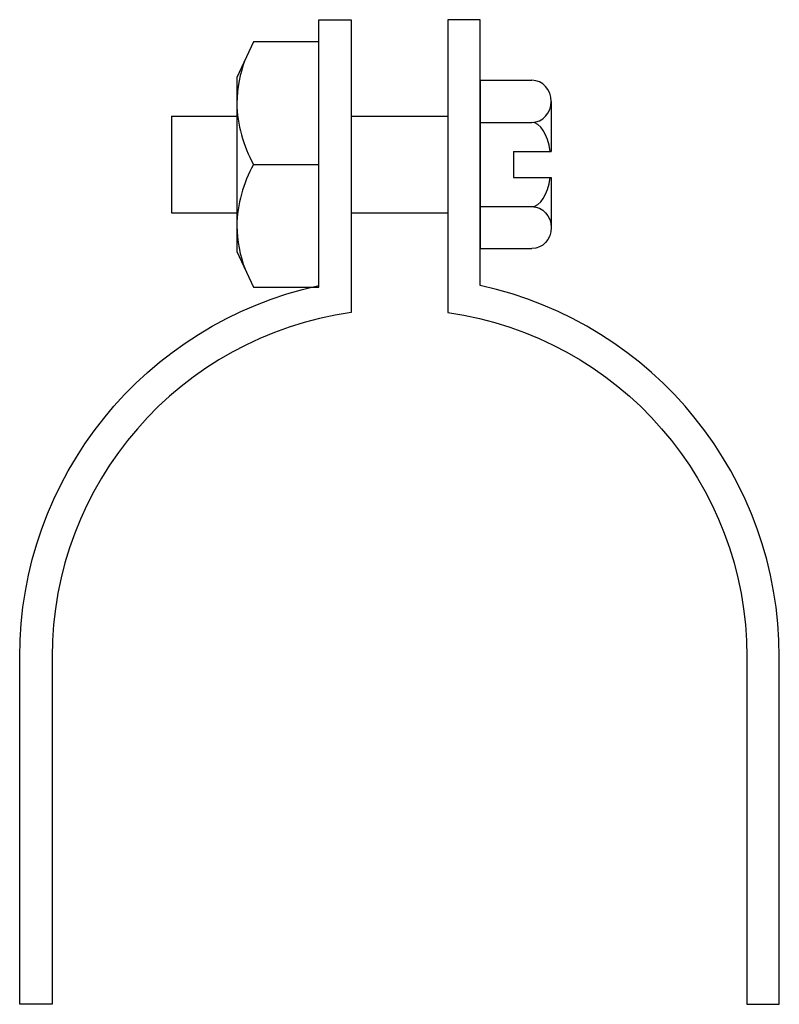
# Model space of a CAD drawing. Extents: x 11 to 205, y 14 to 266.
import ezdxf

# ---------------------------------------------------------------- set-up
doc = ezdxf.new("R2010")
doc.units = 0
doc.header["$MEASUREMENT"] = 0
doc.layers.get('0').update_dxf_attribs({"linetype": 'CONTINUOUS'})

# ---------------------------------------------------------------- blocks, each defined once
blk = doc.blocks.new('AI9-BLK1')
at = {"color": 7}
blk.add_lwpolyline([(-6.22, -31.46), (10.51, -31.46), (10.51, 31.46), (-6.22, 31.46), (-10.51, 22.26), (-10.51, -22.26)], close=True, dxfattribs=at)
for points, knots in [([(-8.37, 26.86), (-9.71, 23.3), (-10.43, 19.54), (-10.51, 15.73), (-10.4, 10.21), (-8.93, 4.81), (-6.22, 0), (-6.22, 0), (10.51, 0), (10.51, 0)], [0, 0, 0, 0, 1, 1, 1, 2, 2, 2, 3, 3, 3, 3]), ([(-6.22, 0), (-8.93, -4.81), (-10.4, -10.21), (-10.51, -15.73), (-10.43, -19.54), (-9.71, -23.3), (-8.37, -26.86)], [0, 0, 0, 0, 1, 1, 1, 2, 2, 2, 2])]:
    blk.add_open_spline(points, degree=3, knots=knots, dxfattribs=at)

msp = doc.modelspace()

# ---------------------------------------------------------------- linework, layer by layer
at = {"color": 7}
for p, q in [((128.63, 250.31), (128.63, 207.18)), ((128.63, 250.31), (141.89, 250.31)), ((146.83, 244.92), (146.83, 232.07)), ((49.48, 241.11), (66.49, 241.11)), ((49.48, 241.11), (49.48, 216.38)), ((95.58, 241.11), (120.32, 241.11)), ((128.63, 239.53), (141.89, 239.53)), ((137.18, 232.07), (137.18, 225.42)), ((137.18, 232.07), (146.83, 232.07)), ((137.18, 225.42), (146.83, 225.42)), ((146.83, 225.42), (146.83, 212.57)), ((128.63, 217.96), (141.89, 217.96)), ((49.48, 216.38), (66.25, 216.38)), ((95.58, 216.38), (120.32, 216.38)), ((128.63, 207.18), (141.89, 207.18))]:
    msp.add_line(p, q, dxfattribs=at)
for points, knots in [([(18.9, 102.6), (18.9, 147), (51.61, 184.61), (95.58, 190.78), (95.58, 190.78), (95.58, 265.85), (95.58, 265.85), (95.58, 265.85), (87.27, 265.85), (87.27, 265.85), (87.27, 265.85), (87.27, 197.73), (87.27, 197.73), (42.52, 188), (10.59, 148.4), (10.59, 102.6), (10.59, 102.6), (10.59, 13.55), (10.59, 13.55), (10.59, 13.55), (18.9, 13.55), (18.9, 13.55), (18.9, 13.55), (18.9, 102.6), (18.9, 102.6)], [0, 0, 0, 0, 1, 1, 1, 2, 2, 2, 3, 3, 3, 4, 4, 4, 5, 5, 5, 6, 6, 6, 7, 7, 7, 8, 8, 8, 8]), ([(197, 102.6), (197, 147), (164.29, 184.61), (120.32, 190.78), (120.32, 190.78), (120.32, 265.85), (120.32, 265.85), (120.32, 265.85), (128.63, 265.85), (128.63, 265.85), (128.63, 265.85), (128.63, 197.73), (128.63, 197.73), (173.38, 188), (205.31, 148.4), (205.31, 102.6), (205.31, 102.6), (205.31, 13.55), (205.31, 13.55), (205.31, 13.55), (197, 13.55), (197, 13.55), (197, 13.55), (197, 102.6), (197, 102.6)], [0, 0, 0, 0, 1, 1, 1, 2, 2, 2, 3, 3, 3, 4, 4, 4, 5, 5, 5, 6, 6, 6, 7, 7, 7, 8, 8, 8, 8]), ([(141.89, 239.53), (144.62, 239.53), (146.83, 241.94), (146.83, 244.92), (146.83, 247.9), (144.62, 250.31), (141.89, 250.31)], [0, 0, 0, 0, 1, 1, 1, 2, 2, 2, 2]), ([(141.89, 217.96), (144.62, 217.96), (146.83, 215.55), (146.83, 212.57), (146.83, 209.59), (144.62, 207.18), (141.89, 207.18)], [0, 0, 0, 0, 1, 1, 1, 2, 2, 2, 2])]:
    msp.add_open_spline(points, degree=3, knots=knots, dxfattribs=at)
for points in [[(146.59, 232.07), (145.93, 236.52), (144.03, 239.53), (141.89, 239.53)], [(141.89, 217.96), (144.03, 217.96), (145.93, 220.97), (146.59, 225.42)]]:
    msp.add_open_spline(points, degree=3, dxfattribs=at)

# ---------------------------------------------------------------- block references
msp.add_blockref('AI9-BLK1', (76.76, 228.75), dxfattribs=at)

doc.saveas('drawing.dxf')
